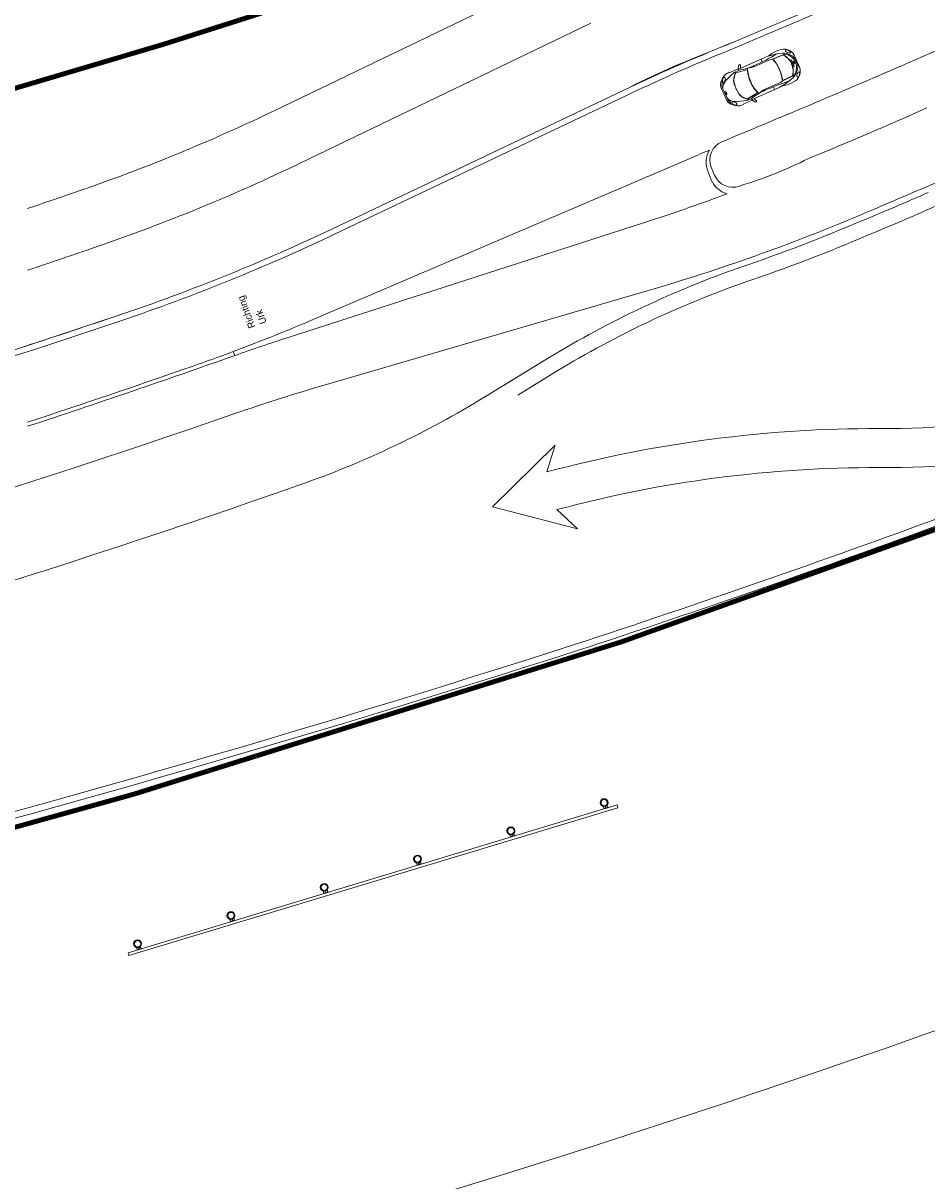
# Model space of a CAD drawing. Extents: x 168554 to 174410, y 515675 to 521218.
# Tile 16 of 110: x 171761 to 171808, y 518967 to 519027. Entities that reach past the tile are written whole.
import ezdxf

# ---------------------------------------------------------------- set-up
doc = ezdxf.new("R2010")
doc.units = 0
doc.header["$MEASUREMENT"] = 0
doc.layers.add('Algemeen - 1411 Basislijnen deelgebieden', color=5, linetype='Continuous', lineweight=90)
doc.layers.add('Algemeen - Fase Ontsluitingsweg - 1070 Ondergrond 2', color=7, linetype='Continuous', lineweight=9)
doc.styles.add('IPV ANNOTATIVE TEXTSTYLE', font='txt', dxfattribs={"height": 1.8})
doc.styles.get("Standard").update_dxf_attribs({"font": 'arial.ttf'})

msp = doc.modelspace()

# ---------------------------------------------------------------- linework, layer by layer
at = {"layer": 'Algemeen - 1411 Basislijnen deelgebieden'}
for points in [[(171733.266, 519015.664), (171738.968, 519017.115), (171740.754, 519017.569), (171743.786, 519018.454), (171754.418, 519021.558), (171768.584, 519025.748), (171773.577, 519027.329), (171778.9, 519029.014)], [(171813.6, 519002.8), (171792.1, 518995.1), (171767.1, 518987.3), (171744.1, 518980.9), (171725.991, 518976.331)]]:
    msp.add_lwpolyline(points, dxfattribs=at)
at = {"layer": 'Algemeen - Fase Ontsluitingsweg - 1070 Ondergrond 2'}
for p, q in [((171789.231, 519029.543), (171774.329, 519022.366)), ((171790.533, 519026.84), (171775.631, 519019.663)), ((171799.63, 519025.143), (171799.803, 519025.269)), ((171799.858, 519025), (171800.466, 519025.253)), ((171799.875, 519024.996), (171800.395, 519025.213)), ((171808.74, 519025.643), (171806.767, 519024.784)), ((171798.085, 519024.496), (171798.102, 519024.65)), ((171798.109, 519024.48), (171799.418, 519025.065)), ((171798.201, 519024.647), (171798.205, 519024.523)), ((171798.979, 519024.636), (171799.739, 519024.982)), ((171799.263, 519024.996), (171799.325, 519024.857)), ((171799.739, 519024.982), (171799.858, 519025)), ((171800.772, 519024.937), (171800.818, 519024.958)), ((171800.808, 519024.857), (171800.772, 519024.937)), ((171800.797, 519024.852), (171800.808, 519024.857)), ((171800.836, 519024.764), (171800.797, 519024.852)), ((171800.818, 519024.958), (171800.893, 519024.79)), ((171800.836, 519024.764), (171800.875, 519024.677)), ((171800.875, 519024.677), (171800.886, 519024.682)), ((171800.886, 519024.682), (171800.922, 519024.602)), ((171800.969, 519024.622), (171800.893, 519024.79)), ((171800.92, 519024.875), (171800.902, 519024.849)), ((171800.902, 519024.849), (171800.923, 519024.803)), ((171800.951, 519024.869), (171800.92, 519024.875)), ((171800.922, 519024.602), (171800.969, 519024.622)), ((171800.943, 519024.757), (171800.923, 519024.803)), ((171800.974, 519024.753), (171800.943, 519024.757)), ((171800.97, 519024.825), (171800.951, 519024.869)), ((171800.96, 519024.962), (171801.013, 519024.844)), ((171800.97, 519024.825), (171800.99, 519024.781)), ((171800.99, 519024.781), (171800.974, 519024.753)), ((171800.979, 519025.05), (171801.02, 519025.069)), ((171800.983, 519025.044), (171801.062, 519024.866)), ((171801.007, 519025.097), (171801.103, 519024.884)), ((171801.066, 519024.725), (171801.013, 519024.844)), ((171801.142, 519024.688), (171801.062, 519024.866)), ((171801.198, 519024.67), (171801.103, 519024.884)), ((171801.145, 519024.68), (171801.185, 519024.699)), ((171797.546, 519024.282), (171797.604, 519024.308)), ((171797.604, 519024.308), (171797.631, 519024.293)), ((171797.631, 519024.293), (171798.085, 519024.496)), ((171798.11, 519024.419), (171797.889, 519024.313)), ((171797.939, 519024.337), (171797.963, 519024.285)), ((171797.948, 519024.341), (171797.969, 519024.295)), ((171797.969, 519024.295), (171798.222, 519024.361)), ((171797.975, 519024.286), (171798.225, 519024.352)), ((171798.085, 519024.496), (171798.109, 519024.48)), ((171798.11, 519024.419), (171798.109, 519024.48)), ((171798.222, 519024.361), (171798.569, 519024.469)), ((171798.225, 519024.352), (171798.56, 519024.456)), ((171800.36, 519023.879), (171800.953, 519024.162)), ((171800.368, 519023.894), (171800.877, 519024.137)), ((171792.226, 519023.401), (171777.289, 519016.298)), ((171777.289, 519016.298), (171792.226, 519023.401)), ((171792.226, 519023.401), (171782.524, 519018.787)), ((171797.218, 519023.859), (171797.261, 519023.756)), ((171797.353, 519023.207), (171797.253, 519023.43)), ((171797.261, 519023.756), (171797.257, 519023.656)), ((171797.257, 519023.656), (171797.266, 519023.575)), ((171797.266, 519023.575), (171797.31, 519023.468)), ((171797.31, 519023.468), (171797.414, 519023.235)), ((171798.805, 519022.922), (171800.115, 519023.507)), ((171799.502, 519023.466), (171800.267, 519023.802)), ((171799.959, 519023.438), (171799.897, 519023.577)), ((171800.267, 519023.802), (171800.36, 519023.879)), ((171800.314, 519023.613), (171800.523, 519023.658)), ((171777.418, 519016.027), (171792.355, 519023.13)), ((171797.353, 519023.207), (171797.452, 519022.985)), ((171797.519, 519023.002), (171797.414, 519023.235)), ((171797.569, 519022.897), (171797.519, 519023.002)), ((171797.623, 519022.836), (171797.569, 519022.897)), ((171797.7, 519022.773), (171797.623, 519022.836)), ((171798.348, 519022.691), (171798.802, 519022.894)), ((171798.761, 519022.963), (171798.534, 519022.869)), ((171798.586, 519022.89), (171798.562, 519022.945)), ((171798.572, 519022.952), (171798.787, 519023.094)), ((171798.574, 519022.941), (171798.793, 519023.086)), ((171798.595, 519022.895), (171798.574, 519022.941)), ((171798.761, 519022.963), (171798.805, 519022.922)), ((171798.787, 519023.094), (171799.088, 519023.274)), ((171798.793, 519023.086), (171799.104, 519023.273)), ((171798.802, 519022.894), (171798.805, 519022.922)), ((171798.802, 519022.894), (171798.927, 519022.803)), ((171798.992, 519022.879), (171798.902, 519022.965)), ((171797.748, 519022.672), (171797.7, 519022.773)), ((171798.282, 519022.634), (171798.341, 519022.661)), ((171798.341, 519022.661), (171798.348, 519022.691)), ((171776.441, 519011.701), (171795.9, 519020.025)), ((171796.711, 519019.454), (171796.879, 519019.045)), ((171796.542, 519019.216), (171796.712, 519018.807)), ((171793.281, 519016.613), (171774.954, 519010.7)), ((171776.974, 519008.31), (171793.424, 519013.109)), ((171772.27, 519009.792), (171772.192, 519009.998)), ((171785.128, 519007.686), (171788.391, 519009.686)), ((171788.391, 519009.685), (171786.362, 519008.442)), ((171788.808, 519009.002), (171786.78, 519007.76)), ((171788.701, 519005.193), (171785.494, 519002.036)), ((171788.275, 519003.819), (171788.701, 519005.193)), ((171785.494, 519002.036), (171789.851, 519000.912)), ((171788.794, 519001.888), (171789.851, 519000.912)), ((171791.878, 518986.746), (171766.8, 518979.158)), ((171766.844, 518979.015), (171791.921, 518986.602)), ((171791.921, 518986.602), (171791.878, 518986.746)), ((171766.8, 518979.158), (171766.844, 518979.015))]:
    msp.add_line(p, q, dxfattribs=at)
for points in [[(171791.197, 518986.561), (171791.165, 518986.665)], [(171791.398, 518986.621), (171791.366, 518986.726)], [(171786.411, 518985.113), (171786.38, 518985.217)], [(171786.612, 518985.173), (171786.581, 518985.278)], [(171781.626, 518983.665), (171781.594, 518983.769)], [(171781.827, 518983.726), (171781.795, 518983.83)], [(171776.84, 518982.217), (171776.808, 518982.322)], [(171777.041, 518982.278), (171777.009, 518982.382)], [(171772.054, 518980.769), (171772.022, 518980.874)], [(171772.255, 518980.83), (171772.223, 518980.934)], [(171767.469, 518979.382), (171767.438, 518979.486)], [(171767.268, 518979.321), (171767.237, 518979.426)]]:
    msp.add_lwpolyline(points, dxfattribs=at)
for points in [[(171791.197, 518986.561), (171791.203, 518986.541), (171791.404, 518986.602), (171791.398, 518986.621)], [(171791.29, 518986.589), (171791.267, 518986.665), (171791.282, 518986.67), (171791.305, 518986.593)], [(171786.411, 518985.113), (171786.417, 518985.094), (171786.618, 518985.154), (171786.612, 518985.173)], [(171786.505, 518985.141), (171786.481, 518985.217), (171786.496, 518985.222), (171786.519, 518985.145)], [(171781.626, 518983.665), (171781.631, 518983.646), (171781.832, 518983.706), (171781.827, 518983.726)], [(171781.719, 518983.693), (171781.696, 518983.77), (171781.71, 518983.774), (171781.733, 518983.697)], [(171776.84, 518982.217), (171776.846, 518982.198), (171777.047, 518982.258), (171777.041, 518982.278)], [(171776.933, 518982.245), (171776.91, 518982.322), (171776.924, 518982.326), (171776.947, 518982.249)], [(171772.054, 518980.769), (171772.06, 518980.75), (171772.261, 518980.81), (171772.255, 518980.83)], [(171772.147, 518980.797), (171772.124, 518980.874), (171772.139, 518980.878), (171772.162, 518980.801)], [(171767.268, 518979.321), (171767.274, 518979.302), (171767.475, 518979.363), (171767.469, 518979.382)], [(171767.362, 518979.349), (171767.338, 518979.426), (171767.353, 518979.43), (171767.376, 518979.353)]]:
    msp.add_lwpolyline(points, close=True, dxfattribs=at)
for centre, radius in [((171791.216, 518986.861), 0.202), ((171791.216, 518986.861), 0.162), ((171786.43, 518985.413), 0.202), ((171786.43, 518985.413), 0.162), ((171781.644, 518983.965), 0.202), ((171781.644, 518983.965), 0.162), ((171776.859, 518982.517), 0.202), ((171776.859, 518982.517), 0.162), ((171772.073, 518981.069), 0.202), ((171772.073, 518981.069), 0.162), ((171767.287, 518979.621), 0.202), ((171767.287, 518979.621), 0.162)]:
    msp.add_circle(centre, radius, dxfattribs=at)
for centre, radius, start, end in [((171607.506, 519482.272), 494.5, 292.51669, 293.16614), ((171657.515, 519363.544), 365.673, 292.40229, 293.28054), ((171607.506, 519482.272), 494.8, 292.51669, 293.16614), ((171835.171, 518933.092), 100, 112.51669, 115.43283), ((171835.171, 518933.092), 100, 112.51669, 115.43283), ((171813.65, 518981.486), 47.073, 110.87609, 117.07343), ((171835.171, 518933.092), 99.7, 112.51669, 115.43283), ((171792.342, 519038.872), 15.659, 294.82334, 299.63493), ((171800.762, 519021.728), 3.598, 96.74988, 111.92932), ((171800.866, 519023.561), 2.012, 106.28534, 121.88991), ((171800.449, 519024.996), 0.518, 54.22644, 106.593), ((171800.392, 519024.456), 0.846, 54.38414, 93.57562), ((171799.767, 519024.127), 1.255, 42.01719, 59.94986), ((171799.767, 519024.127), 1.265, 42.00092, 60.17449), ((171800.389, 519024.552), 0.706, 52.61835, 83.73516), ((171800.581, 519025.425), 0.0668, 134.79163, 234.60316), ((171800.571, 519025.373), 0.106, 62.77769, 110.54263), ((171800.825, 519025.871), 0.575, 240.51502, 261.13028), ((171800.386, 519024.914), 0.601, 51.76353, 67.10825), ((171800.721, 519025.351), 0.0502, 287.2689, 44.02068), ((171800.41, 519024.881), 0.635, 19.88923, 57.36774), ((171560.085, 519594.3), 620.646, 292.465781, 293.419574), ((171798.191, 519024.623), 0.0929, 106.61429, 162.89239), ((171797.471, 519028.028), 3.665, 280.02869, 293.21023), ((171798.169, 519024.671), 0.0405, 323.15313, 96.92131), ((171798.517, 519025.586), 1.056, 272.73257, 295.8817), ((171798.34, 519023.648), 2.033, 24.10984, 41.6924), ((171798.34, 519023.648), 2.043, 24.10984, 41.29933), ((171799.815, 519024.278), 1.121, 25.45622, 37.90112), ((171799.815, 519024.278), 1.131, 25.45622, 37.91933), ((171800.542, 519024.708), 0.489, 31.18184, 55.75816), ((171799.793, 519024.328), 1.121, 10.27413, 22.71903), ((171799.793, 519024.328), 1.131, 10.25592, 22.71903), ((171800.761, 519024.925), 0.251, 28.20778, 60.63095), ((171800.598, 519024.583), 0.489, 352.41709, 16.99341), ((171800.906, 519024.602), 0.251, 347.5443, 19.96747), ((171800.639, 519024.369), 0.635, 350.80751, 28.28602), ((171797.833, 519023.738), 0.615, 117.89798, 161.1835), ((171797.877, 519023.801), 0.601, 161.06699, 176.41171), ((171797.411, 519023.969), 0.106, 117.63262, 165.39756), ((171796.871, 519024.112), 0.575, 327.04497, 347.66023), ((171797.366, 519023.996), 0.0668, 353.57209, 93.38362), ((171800.551, 519021.13), 4.149, 129.90562, 138.97529), ((171798.55, 519023.917), 0.693, 146.96037, 203.99595), ((171798.55, 519023.917), 0.683, 147.28377, 204.01559), ((171800.216, 519024.544), 1.658, 183.06596, 205.89337), ((171800.216, 519024.544), 1.648, 180.45762, 205.89337), ((171798.524, 519026.734), 3.598, 296.24593, 311.42537), ((171798.34, 519023.649), 2.033, 6.48284, 24.06541), ((171798.34, 519023.649), 2.043, 6.87592, 24.06541), ((171799.648, 519024.393), 1.255, 348.22539, 6.15805), ((171799.648, 519024.393), 1.265, 348.00076, 6.17432), ((171800.31, 519024.639), 0.846, 314.59962, 353.79111), ((171800.379, 519024.573), 0.706, 324.44009, 355.5569), ((171800.75, 519024.322), 0.518, 301.58225, 353.9488), ((171801.158, 519024.134), 0.0668, 173.57209, 273.38362), ((171801.653, 519024.018), 0.575, 147.04497, 167.66023), ((171801.113, 519024.161), 0.106, 297.63262, 345.39756), ((171801.197, 519024.288), 0.0502, 4.15457, 120.90635), ((171800.647, 519024.329), 0.601, 341.06699, 356.41171), ((171797.729, 519023.685), 0.54, 152.23605, 208.21876), ((171797.327, 519023.842), 0.0502, 184.15457, 300.90635), ((171797.835, 519023.527), 0.528, 141.72624, 186.39572), ((171805.873, 519026.738), 8.539, 201.3041, 202.38157), ((171805.873, 519026.738), 8.529, 201.30251, 202.38157), ((171805.665, 519027.202), 8.539, 205.79368, 206.87115), ((171805.665, 519027.202), 8.529, 205.79368, 206.87273), ((171800.259, 519024.449), 1.658, 202.28188, 225.10929), ((171800.259, 519024.449), 1.648, 202.28188, 227.71762), ((171801.024, 519020.081), 3.665, 114.96502, 128.14656), ((171799.902, 519022.489), 1.056, 112.29355, 135.44268), ((171805.684, 519009.027), 15.659, 108.54032, 113.35191), ((171799.959, 519025.589), 2.012, 286.28534, 301.88991), ((171797.959, 519023.169), 0.54, 199.95649, 255.93919), ((171797.912, 519023.353), 0.528, 221.77953, 266.44901), ((171797.809, 519022.765), 0.0502, 107.2689, 224.02068), ((171797.705, 519022.245), 0.575, 60.51502, 81.13028), ((171797.937, 519026.976), 4.149, 269.19996, 278.26962), ((171798.68, 519023.626), 0.693, 204.1793, 261.21488), ((171798.68, 519023.626), 0.683, 204.15966, 260.89148), ((171798.966, 519022.888), 0.0929, 245.28286, 301.56096), ((171798.988, 519022.839), 0.0405, 311.25394, 85.02212), ((171733.976, 519106.155), 93, 288.93937, 295.71573), ((171798.145, 519023.202), 0.601, 231.76353, 247.10825), ((171798.069, 519023.212), 0.615, 246.99175, 290.27727), ((171797.959, 519022.743), 0.106, 242.77769, 290.54263), ((171797.95, 519022.691), 0.0668, 314.79163, 54.60316), ((171717.496, 519225.129), 221.835, 292.3052, 294.0116), ((171797.637, 519019.833), 1, 112.573, 202.23533), ((171835.228, 518928.083), 100, 112.85295, 113.15845), ((171835.228, 518928.083), 100, 112.71068, 112.85295), ((171797.697, 519019.695), 1.25, 149.48574, 202.51823), ((171791.959, 519039.214), 21.634, 286.64605, 296.73586), ((171733.976, 519106.155), 96, 288.93936, 295.71572), ((171812.588, 519007.143), 12.3, 95.72548, 113.34677), ((171797.866, 519019.286), 1.25, 202.51823, 253.79741), ((171797.804, 519019.423), 1, 202.23533, 290.6009), ((171605.285, 519481.19), 489.5, 288.6281, 288.93936), ((171762.575, 519111.782), 100, 290.32687, 290.45191), ((171607.506, 519482.272), 505.2, 292.932, 293.34677), ((171765.968, 519111.468), 102.269, 292.11427, 294.1645), ((171762.575, 519111.782), 100, 287.88183, 290.32687), ((171765.504, 519108.82), 99.7, 286.26261, 292.932), ((171765.968, 519111.468), 103.069, 292.11884, 294.16227), ((171734.343, 519106.607), 100, 288.65647, 295.43283), ((171734.343, 519106.607), 100, 288.65647, 295.43283), ((171771.139, 519094.142), 84.289, 288.71032, 293.29208), ((171734.343, 519106.607), 100.3, 288.65647, 295.43283), ((171771.139, 519094.142), 85.089, 288.71309, 293.28654), ((171605.285, 519481.19), 492.5, 288.51049, 288.93937), ((171815.316, 518965.353), 51.868, 109.295, 121.27216), ((171815.316, 518965.353), 51.068, 109.29954, 121.27041), ((171607.506, 519482.272), 496.5, 280.25434, 288.65647), ((171607.506, 519482.272), 496.8, 280.25434, 288.65647), ((171607.506, 519482.272), 496.5, 288.07312, 288.65647), ((171737.113, 519103.643), 100, 290.53577, 293.15845), ((171805.66, 518915.531), 100, 107.88183, 109.50584), ((171605.285, 519481.19), 500.1, 288.21922, 289.50584), ((171737.113, 519103.643), 100, 289.24773, 290.53577), ((171605.285, 519481.19), 499.9, 288.22676, 289.24773), ((171805.462, 519059.839), 53.793, 269.84771, 288.83542), ((171805.062, 518912.023), 100.3, 106.26261, 109.10799), ((171759.006, 519050.32), 50, 289.32748, 301.49676), ((171607.506, 519482.272), 503.2, 280.38414, 289.1081), ((171805.462, 519059.839), 55.793, 269.84771, 288.83542), ((171805.146, 518941.028), 65.018, 89.84771, 105.03962), ((171805.146, 518941.028), 63.018, 89.84771, 105.03962), ((171607.506, 519482.272), 507.75, 280.4744, 289.32748), ((171609.97, 519542.271), 576.061, 288.179547, 290.178548), ((171609.97, 519542.271), 576.398, 288.179431, 290.178548), ((171568.987, 519683.168), 722.729, 280.730278, 287.781416), ((171568.987, 519683.168), 723.066, 280.730278, 287.781509), ((171600.79, 519561.668), 622.102, 280.315679, 290.694354)]:
    msp.add_arc(centre, radius, start, end, dxfattribs=at)
msp.add_ellipse((171797.461, 519023.256), major_axis=(0.0379, -0.0848), ratio=0.274558, start_param=1.570796, end_param=4.712389, dxfattribs=at)
at = {"layer": 'Algemeen - Fase Ontsluitingsweg - 1070 Ondergrond 2', "extrusion": (0, 0, -1)}
msp.add_ellipse((171797.461, 519023.256), major_axis=(-0.0379, 0.0848), ratio=0.274558, start_param=1.570796, end_param=4.712389, dxfattribs=at)

# ---------------------------------------------------------------- texts
at = {"layer": 'Algemeen - Fase Ontsluitingsweg - 1070 Ondergrond 2'}
msp.add_text('cadcoaching.co.uk', height=0.001, rotation=114.08762, dxfattribs=at).set_placement((171800.837, 519024.759))
at = {"layer": 'Algemeen - Fase Ontsluitingsweg - 1070 Ondergrond 2', "style": 'IPV ANNOTATIVE TEXTSTYLE'}
for s, p in [('Richting', (171773.333, 519011.268)), ('Urk', (171773.914, 519011.483))]:
    msp.add_text(s, height=0.36, rotation=110.35588, dxfattribs=at).set_placement(p)

doc.saveas('drawing.dxf')
